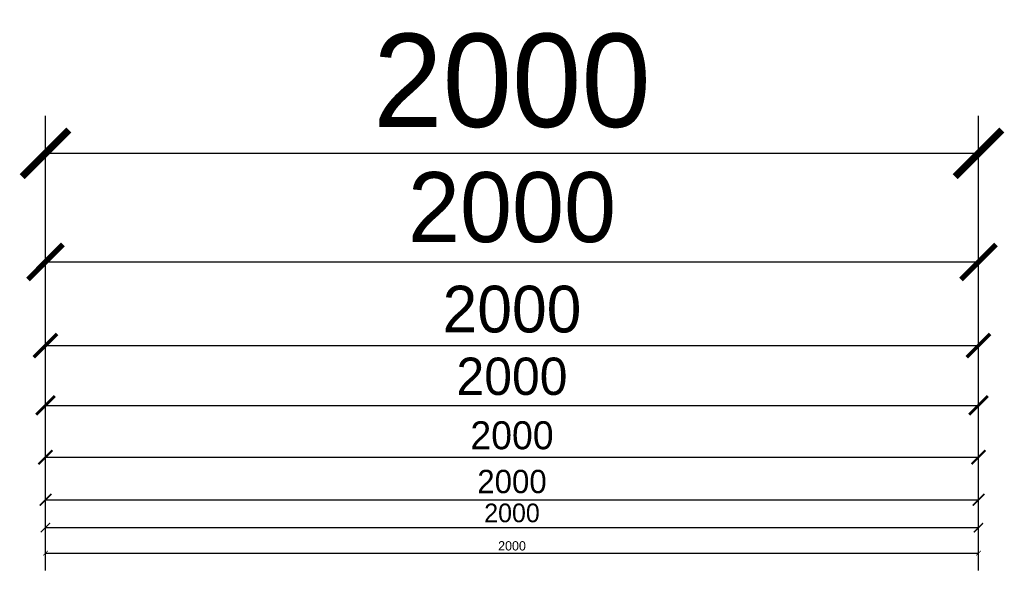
# Model space of a CAD drawing. Header units: millimetres. Extents: x 325 to 175091, y -14729 to 20560.
# Tile 1 of 25: x 325 to 2435, y 561 to 1749. Entities that reach past the tile are written whole.
import ezdxf

# ---------------------------------------------------------------- set-up
doc = ezdxf.new("R2010")
doc.units = ezdxf.units.MM
doc.header["$LTSCALE"] = 2.5
doc.layers.get('0').update_dxf_attribs({"color": 8, "lineweight": 5})
doc.layers.get('Defpoints').update_dxf_attribs({"color": 8, "lineweight": 5})
doc.layers.add('FURNITURES', color=8, linetype='Continuous', lineweight=5)
doc.dimstyles.new('AJKD_10', dxfattribs={"dimscale": 10, "dimtxt": 2, "dimasz": 1, "dimexe": 0.8, "dimexo": 0.8, "dimgap": 0.5, "dimtad": 1, "dimdec": 0, "dimzin": 0, "dimdsep": 46, "dimtxsty": 'Standard', "dimblk": 'ARCHTICK', "dimcen": 0.125, "dimclrd": 251, "dimclre": 251, "dimclrt": 42, "dimadec": 0, "dimazin": 0, "dimtfac": 1, "dimtdec": 0, "dimtix": 1, "dimtmove": 0, "dimatfit": 3, "dimfxl": 1, "dimtolj": 1, "dimtzin": 0, "dimarcsym": 1})
doc.dimstyles.new('AJKD_100', dxfattribs={"dimscale": 100, "dimtxt": 2, "dimasz": 1, "dimexe": 0.8, "dimexo": 0.8, "dimgap": 0.5, "dimtad": 1, "dimdec": 0, "dimzin": 0, "dimdsep": 46, "dimtxsty": 'Standard', "dimblk": 'ARCHTICK', "dimcen": 0.125, "dimclrd": 251, "dimclre": 251, "dimclrt": 42, "dimadec": 0, "dimazin": 0, "dimtfac": 1, "dimtdec": 0, "dimtix": 1, "dimtmove": 0, "dimatfit": 3, "dimfxl": 1, "dimtolj": 1, "dimtzin": 0, "dimarcsym": 1})
doc.dimstyles.new('AJKD_20', dxfattribs={"dimscale": 20, "dimtxt": 2, "dimasz": 1, "dimexe": 0.8, "dimexo": 0.8, "dimgap": 0.5, "dimtad": 1, "dimdec": 0, "dimzin": 0, "dimdsep": 46, "dimtxsty": 'Standard', "dimblk": 'ARCHTICK', "dimcen": 0.125, "dimclrd": 251, "dimclre": 251, "dimclrt": 42, "dimadec": 0, "dimazin": 0, "dimtfac": 1, "dimtdec": 0, "dimtix": 1, "dimtmove": 0, "dimatfit": 3, "dimfxl": 1, "dimtolj": 1, "dimtzin": 0, "dimarcsym": 1})
doc.dimstyles.new('AJKD_25', dxfattribs={"dimscale": 25, "dimtxt": 2, "dimasz": 1, "dimexe": 0.8, "dimexo": 0.8, "dimgap": 0.5, "dimtad": 1, "dimdec": 0, "dimzin": 0, "dimdsep": 46, "dimtxsty": 'Standard', "dimblk": 'ARCHTICK', "dimcen": 0.125, "dimclrd": 251, "dimclre": 251, "dimclrt": 42, "dimadec": 0, "dimazin": 0, "dimtfac": 1, "dimtdec": 0, "dimtix": 1, "dimtmove": 0, "dimatfit": 3, "dimfxl": 1, "dimtolj": 1, "dimtzin": 0, "dimarcsym": 1})
doc.dimstyles.new('AJKD_30', dxfattribs={"dimscale": 30, "dimtxt": 2, "dimasz": 1, "dimexe": 0.8, "dimexo": 0.8, "dimgap": 0.5, "dimtad": 1, "dimdec": 0, "dimzin": 0, "dimdsep": 46, "dimtxsty": 'Standard', "dimblk": 'ARCHTICK', "dimcen": 0.125, "dimclrd": 251, "dimclre": 251, "dimclrt": 42, "dimadec": 0, "dimazin": 0, "dimtfac": 1, "dimtdec": 0, "dimtix": 1, "dimtmove": 0, "dimatfit": 3, "dimfxl": 1, "dimtolj": 1, "dimtzin": 0, "dimarcsym": 1})
doc.dimstyles.new('AJKD_40', dxfattribs={"dimscale": 40, "dimtxt": 2, "dimasz": 1, "dimexe": 0.8, "dimexo": 0.8, "dimgap": 0.5, "dimtad": 1, "dimdec": 0, "dimzin": 0, "dimdsep": 46, "dimtxsty": 'Standard', "dimblk": 'ARCHTICK', "dimcen": 0.125, "dimclrd": 251, "dimclre": 251, "dimclrt": 42, "dimadec": 0, "dimazin": 0, "dimtfac": 1, "dimtdec": 0, "dimtix": 1, "dimtmove": 0, "dimatfit": 3, "dimfxl": 1, "dimtolj": 1, "dimtzin": 0, "dimarcsym": 1})
doc.dimstyles.new('AJKD_50', dxfattribs={"dimscale": 50, "dimtxt": 2, "dimasz": 1, "dimexe": 0.8, "dimexo": 0.8, "dimgap": 0.5, "dimtad": 1, "dimdec": 0, "dimzin": 0, "dimdsep": 46, "dimtxsty": 'Standard', "dimblk": 'ARCHTICK', "dimcen": 0.125, "dimclrd": 251, "dimclre": 251, "dimclrt": 42, "dimadec": 0, "dimazin": 0, "dimtfac": 1, "dimtdec": 0, "dimtix": 1, "dimtmove": 0, "dimatfit": 3, "dimfxl": 1, "dimtolj": 1, "dimtzin": 0, "dimarcsym": 1})
doc.dimstyles.new('AJKD_75', dxfattribs={"dimscale": 75, "dimtxt": 2, "dimasz": 1, "dimexe": 0.8, "dimexo": 0.8, "dimgap": 0.5, "dimtad": 1, "dimdec": 0, "dimzin": 0, "dimdsep": 46, "dimtxsty": 'Standard', "dimblk": 'ARCHTICK', "dimcen": 0.125, "dimclrd": 251, "dimclre": 251, "dimclrt": 42, "dimadec": 0, "dimazin": 0, "dimtfac": 1, "dimtdec": 0, "dimtix": 1, "dimtmove": 0, "dimatfit": 3, "dimfxl": 1, "dimtolj": 1, "dimtzin": 0, "dimarcsym": 1})

# ---------------------------------------------------------------- blocks, each defined once
blk = doc.blocks.new('_ArchTick')
at = {"color": 0, "linetype": 'ByBlock', "const_width": 0.15}
blk.add_lwpolyline([(-0.5, -0.5), (0.5, 0.5)], dxfattribs=at)
blk = doc.blocks.new('*D54')
at = {"layer": 'Defpoints', "color": 0, "transparency": 16777216}
for p in [(2379.9, 606.2), (379.9, 560.9), (2379.9, 560.9)]:
    blk.add_point(p, dxfattribs=at)
at = {"layer": 'FURNITURES', "color": 251, "lineweight": -2, "transparency": 16777216}
for p, q in [((379.9, 568.9), (379.9, 614.2)), ((2379.9, 568.9), (2379.9, 614.2)), ((379.9, 606.2), (2379.9, 606.2))]:
    blk.add_line(p, q, dxfattribs=at)
at = {"layer": 'FURNITURES', "color": 251, "lineweight": -2, "transparency": 16777216, "xscale": 10, "yscale": 10, "zscale": 10, "rotation": 180}
blk.add_blockref('_ArchTick', (379.9, 606.2), dxfattribs=at)
at = {"layer": 'FURNITURES', "color": 251, "lineweight": -2, "transparency": 16777216, "xscale": 10, "yscale": 10, "zscale": 10}
blk.add_blockref('_ArchTick', (2379.9, 606.2), dxfattribs=at)
at = {"layer": 'FURNITURES', "color": 42, "transparency": 16777216, "insert": (1379.9, 621.7), "char_height": 20, "attachment_point": 5}
blk.add_mtext('\\A1;2000', dxfattribs=at)
blk = doc.blocks.new('*D55')
at = {"layer": 'Defpoints', "color": 0, "transparency": 16777216}
for p in [(2379.9, 661.1), (379.9, 560.9), (2379.9, 560.9)]:
    blk.add_point(p, dxfattribs=at)
at = {"layer": 'FURNITURES', "color": 251, "lineweight": -2, "transparency": 16777216}
for p, q in [((379.9, 576.9), (379.9, 677.1)), ((2379.9, 576.9), (2379.9, 677.1)), ((379.9, 661.1), (2379.9, 661.1))]:
    blk.add_line(p, q, dxfattribs=at)
at = {"layer": 'FURNITURES', "color": 251, "lineweight": -2, "transparency": 16777216, "xscale": 20, "yscale": 20, "zscale": 20, "rotation": 180}
blk.add_blockref('_ArchTick', (379.9, 661.1), dxfattribs=at)
at = {"layer": 'FURNITURES', "color": 251, "lineweight": -2, "transparency": 16777216, "xscale": 20, "yscale": 20, "zscale": 20}
blk.add_blockref('_ArchTick', (2379.9, 661.1), dxfattribs=at)
at = {"layer": 'FURNITURES', "color": 42, "transparency": 16777216, "insert": (1379.9, 692.1), "char_height": 40, "attachment_point": 5}
blk.add_mtext('\\A1;2000', dxfattribs=at)
blk = doc.blocks.new('*D56')
at = {"layer": 'Defpoints', "color": 0, "transparency": 16777216}
for p in [(2379.9, 720.5), (379.9, 560.9), (2379.9, 560.9)]:
    blk.add_point(p, dxfattribs=at)
at = {"layer": 'FURNITURES', "color": 251, "lineweight": -2, "transparency": 16777216}
for p, q in [((379.9, 580.9), (379.9, 740.5)), ((2379.9, 580.9), (2379.9, 740.5)), ((379.9, 720.5), (2379.9, 720.5))]:
    blk.add_line(p, q, dxfattribs=at)
at = {"layer": 'FURNITURES', "color": 251, "lineweight": -2, "transparency": 16777216, "xscale": 25, "yscale": 25, "zscale": 25, "rotation": 180}
blk.add_blockref('_ArchTick', (379.9, 720.5), dxfattribs=at)
at = {"layer": 'FURNITURES', "color": 251, "lineweight": -2, "transparency": 16777216, "xscale": 25, "yscale": 25, "zscale": 25}
blk.add_blockref('_ArchTick', (2379.9, 720.5), dxfattribs=at)
at = {"layer": 'FURNITURES', "color": 42, "transparency": 16777216, "insert": (1379.9, 759.3), "char_height": 50, "attachment_point": 5}
blk.add_mtext('\\A1;2000', dxfattribs=at)
blk = doc.blocks.new('*D57')
at = {"layer": 'Defpoints', "color": 0, "transparency": 16777216}
for p in [(2379.9, 811.8), (379.9, 560.9), (2379.9, 560.9)]:
    blk.add_point(p, dxfattribs=at)
at = {"layer": 'FURNITURES', "color": 251, "lineweight": -2, "transparency": 16777216}
for p, q in [((379.9, 584.9), (379.9, 835.8)), ((2379.9, 584.9), (2379.9, 835.8)), ((379.9, 811.8), (2379.9, 811.8))]:
    blk.add_line(p, q, dxfattribs=at)
at = {"layer": 'FURNITURES', "color": 251, "lineweight": -2, "transparency": 16777216, "xscale": 30, "yscale": 30, "zscale": 30, "rotation": 180}
blk.add_blockref('_ArchTick', (379.9, 811.8), dxfattribs=at)
at = {"layer": 'FURNITURES', "color": 251, "lineweight": -2, "transparency": 16777216, "xscale": 30, "yscale": 30, "zscale": 30}
blk.add_blockref('_ArchTick', (2379.9, 811.8), dxfattribs=at)
at = {"layer": 'FURNITURES', "color": 42, "transparency": 16777216, "insert": (1379.9, 858.3), "char_height": 60, "attachment_point": 5}
blk.add_mtext('\\A1;2000', dxfattribs=at)
blk = doc.blocks.new('*D58')
at = {"layer": 'Defpoints', "color": 0, "transparency": 16777216}
for p in [(2379.9, 922.6), (379.9, 560.9), (2379.9, 560.9)]:
    blk.add_point(p, dxfattribs=at)
at = {"layer": 'FURNITURES', "color": 251, "lineweight": -2, "transparency": 16777216}
for p, q in [((379.9, 592.9), (379.9, 954.6)), ((2379.9, 592.9), (2379.9, 954.6)), ((379.9, 922.6), (2379.9, 922.6))]:
    blk.add_line(p, q, dxfattribs=at)
at = {"layer": 'FURNITURES', "color": 251, "lineweight": -2, "transparency": 16777216, "xscale": 40, "yscale": 40, "zscale": 40, "rotation": 180}
blk.add_blockref('_ArchTick', (379.9, 922.6), dxfattribs=at)
at = {"layer": 'FURNITURES', "color": 251, "lineweight": -2, "transparency": 16777216, "xscale": 40, "yscale": 40, "zscale": 40}
blk.add_blockref('_ArchTick', (2379.9, 922.6), dxfattribs=at)
at = {"layer": 'FURNITURES', "color": 42, "transparency": 16777216, "insert": (1379.9, 984.6), "char_height": 80, "attachment_point": 5}
blk.add_mtext('\\A1;2000', dxfattribs=at)
blk = doc.blocks.new('*D59')
at = {"layer": 'Defpoints', "color": 0, "transparency": 16777216}
for p in [(2379.9, 1050.8), (379.9, 560.9), (2379.9, 560.9)]:
    blk.add_point(p, dxfattribs=at)
at = {"layer": 'FURNITURES', "color": 251, "lineweight": -2, "transparency": 16777216}
for p, q in [((379.9, 600.9), (379.9, 1090.8)), ((2379.9, 600.9), (2379.9, 1090.8)), ((379.9, 1050.8), (2379.9, 1050.8))]:
    blk.add_line(p, q, dxfattribs=at)
at = {"layer": 'FURNITURES', "color": 251, "lineweight": -2, "transparency": 16777216, "xscale": 50, "yscale": 50, "zscale": 50, "rotation": 180}
blk.add_blockref('_ArchTick', (379.9, 1050.8), dxfattribs=at)
at = {"layer": 'FURNITURES', "color": 251, "lineweight": -2, "transparency": 16777216, "xscale": 50, "yscale": 50, "zscale": 50}
blk.add_blockref('_ArchTick', (2379.9, 1050.8), dxfattribs=at)
at = {"layer": 'FURNITURES', "color": 42, "transparency": 16777216, "insert": (1379.9, 1128.4), "char_height": 100, "attachment_point": 5}
blk.add_mtext('\\A1;2000', dxfattribs=at)
blk = doc.blocks.new('*D60')
at = {"layer": 'Defpoints', "color": 0, "transparency": 16777216}
for p in [(2379.9, 1230.2), (379.9, 560.9), (2379.9, 560.9)]:
    blk.add_point(p, dxfattribs=at)
at = {"layer": 'FURNITURES', "color": 251, "lineweight": -2, "transparency": 16777216}
for p, q in [((379.9, 620.9), (379.9, 1290.2)), ((2379.9, 620.9), (2379.9, 1290.2)), ((379.9, 1230.2), (2379.9, 1230.2))]:
    blk.add_line(p, q, dxfattribs=at)
at = {"layer": 'FURNITURES', "color": 251, "lineweight": -2, "transparency": 16777216, "xscale": 75, "yscale": 75, "zscale": 75, "rotation": 180}
blk.add_blockref('_ArchTick', (379.9, 1230.2), dxfattribs=at)
at = {"layer": 'FURNITURES', "color": 251, "lineweight": -2, "transparency": 16777216, "xscale": 75, "yscale": 75, "zscale": 75}
blk.add_blockref('_ArchTick', (2379.9, 1230.2), dxfattribs=at)
at = {"layer": 'FURNITURES', "color": 42, "transparency": 16777216, "insert": (1379.9, 1346.5), "char_height": 150, "attachment_point": 5}
blk.add_mtext('\\A1;2000', dxfattribs=at)
blk = doc.blocks.new('*D61')
at = {"layer": 'Defpoints', "color": 0, "transparency": 16777216}
for p in [(2379.9, 1462.8), (379.9, 560.9), (2379.9, 560.9)]:
    blk.add_point(p, dxfattribs=at)
at = {"layer": 'FURNITURES', "color": 251, "lineweight": -2, "transparency": 16777216}
for p, q in [((379.9, 640.9), (379.9, 1542.8)), ((2379.9, 640.9), (2379.9, 1542.8)), ((379.9, 1462.8), (2379.9, 1462.8))]:
    blk.add_line(p, q, dxfattribs=at)
at = {"layer": 'FURNITURES', "color": 251, "lineweight": -2, "transparency": 16777216, "xscale": 100, "yscale": 100, "zscale": 100, "rotation": 180}
blk.add_blockref('_ArchTick', (379.9, 1462.8), dxfattribs=at)
at = {"layer": 'FURNITURES', "color": 251, "lineweight": -2, "transparency": 16777216, "xscale": 100, "yscale": 100, "zscale": 100}
blk.add_blockref('_ArchTick', (2379.9, 1462.8), dxfattribs=at)
at = {"layer": 'FURNITURES', "color": 42, "transparency": 16777216, "insert": (1379.9, 1617.8), "char_height": 200, "attachment_point": 5}
blk.add_mtext('\\A1;2000', dxfattribs=at)

msp = doc.modelspace()

# ---------------------------------------------------------------- dimensions: what is measured, and where the dimension line sits
at = {"layer": 'FURNITURES'}
for base, dimstyle, picture, middle in [((2379.9, 1462.8), 'AJKD_100', '*D61', (1379.9, 1617.8)), ((2379.9, 1230.2), 'AJKD_75', '*D60', (1379.9, 1346.5)), ((2379.9, 1050.8), 'AJKD_50', '*D59', (1379.9, 1128.4)), ((2379.9, 922.6), 'AJKD_40', '*D58', (1379.9, 984.6)), ((2379.9, 811.8), 'AJKD_30', '*D57', (1379.9, 858.3)), ((2379.9, 720.5), 'AJKD_25', '*D56', (1379.9, 759.3)), ((2379.9, 661.1), 'AJKD_20', '*D55', (1379.9, 692.1)), ((2379.9, 606.2), 'AJKD_10', '*D54', (1379.9, 621.7))]:
    dim = msp.add_linear_dim(base=base, p1=(379.9, 560.9), p2=(2379.9, 560.9), dimstyle=dimstyle, dxfattribs=at)
    dim.commit()
    dim.dimension.update_dxf_attribs({"geometry": picture, "text_midpoint": middle})

doc.saveas('drawing.dxf')
